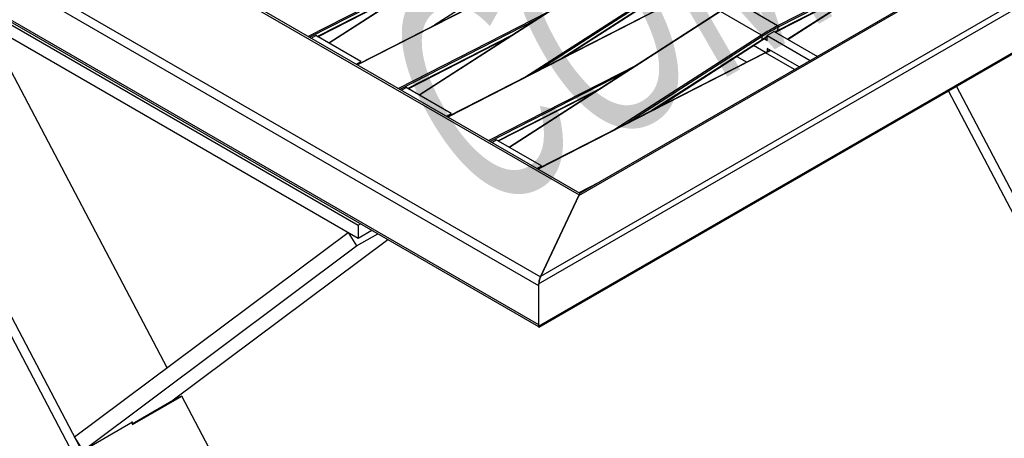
# Model space of a CAD drawing. Header units: millimetres. Extents: x 15 to 4185, y 60 to 2955.
# Tile 3 of 7: x 756 to 1744, y 694 to 1114. Entities that reach past the tile are written whole.
import ezdxf

# ---------------------------------------------------------------- set-up
doc = ezdxf.new("R2010")
doc.units = ezdxf.units.MM
doc.header["$LTSCALE"] = 10
doc.layers.add('FORMAT', color=7, linetype='Continuous')
doc.styles.add('SLDTEXTSTYLE0', font='TXT', dxfattribs={"width": 0.605})

msp = doc.modelspace()

# ---------------------------------------------------------------- linework, layer by layer
at = {"color": 7, "linetype": 'Continuous', "lineweight": 25}
for p, q in [((495.23, 1412.63), (1317.5, 937.95)), ((1318.51, 939.39), (499.95, 1411.94)), ((346.34, 1384.29), (1276.89, 847.09)), ((353, 1390.24), (1278.71, 855.84)), ((1276.89, 848.72), (2196.13, 1379.39)), ((1279.01, 856.48), (2188.35, 1381.43)), ((1317.19, 937.3), (2048.34, 1359.39)), ((2042.84, 1357.57), (1318.69, 939.52)), ((346.34, 1345.09), (1276.89, 807.9)), ((348.29, 1341.94), (1276.91, 805.86)), ((1276.89, 806.26), (2196.13, 1336.93)), ((1277.51, 805.27), (2193.85, 1334.26)), ((527.36, 1235.69), (1095.87, 907.5)), ((1749.54, 1236.83), (1526.8, 1093.88)), ((1750.02, 1236.77), (1527.1, 1093.71)), ((1277.7, 1226.18), (1066.51, 1090.18)), ((1278.21, 1226.13), (1066.82, 1090.01)), ((527.36, 1222.63), (1095.87, 894.43)), ((1031.98, 276.02), (537.3, 1216.89)), ((1023.46, 272.36), (528.77, 1213.23)), ((1319.22, 1202.46), (1172.42, 1107.93)), ((1672.12, 1187.15), (1516.52, 1107.35)), ((1322.98, 1184.8), (1095.03, 1068.4)), ((1323.47, 1184.75), (1095.31, 1068.24)), ((1659.81, 1179.25), (1517.15, 1106.09)), ((1195.57, 1173.29), (1045.81, 1096.82)), ((1183.68, 1165.63), (1047.27, 1095.98)), ((1368.21, 1173.93), (1157.02, 1037.93)), ((1368.72, 1173.88), (1157.33, 1037.76)), ((1516.55, 1102.17), (1631.76, 1161.25)), ((1634.49, 1163), (1516.83, 1102.66)), ((1159.18, 1149.85), (1055.16, 1096.74)), ((1055.48, 1096.55), (1156.54, 1148.15)), ((1409.73, 1150.21), (1262.93, 1055.68)), ((1410.44, 1148.98), (1275.53, 1062.11)), ((1410.44, 1145.72), (1300.03, 1074.62)), ((1302.47, 1075.86), (1410.24, 1145.26)), ((1413.48, 1132.55), (1185.54, 1016.15)), ((1413.98, 1132.5), (1185.82, 1015.99)), ((1516.52, 1107.35), (1475.51, 1131.03)), ((1286.08, 1121.04), (1136.32, 1044.57)), ((1458.72, 1121.68), (1247.53, 985.68)), ((1459.23, 1121.63), (1247.84, 985.51)), ((1500.24, 1097.96), (1459.23, 1121.63)), ((904.22, 764.45), (722.58, 1109.93)), ((1274.19, 1113.38), (1137.78, 1043.73)), ((1516.83, 1102.66), (1517.15, 1106.09)), ((1048.84, 1095.07), (1053.44, 1097.73)), ((1098.7, 1071.6), (1053.44, 1097.73)), ((1249.69, 1097.6), (1145.67, 1044.49)), ((1500.24, 1097.96), (1353.44, 1003.43)), ((1500.95, 1096.73), (1366.04, 1009.86)), ((1500.76, 1093.02), (1505.99, 1096.24)), ((1500.95, 1093.47), (1500.95, 1096.73)), ((1513.06, 1101.81), (1505.99, 1097.73)), ((1505.99, 1092.83), (1505.99, 1097.73)), ((1505.99, 1097.73), (1549.37, 1072.69)), ((1513.06, 1101.81), (1556.44, 1076.77)), ((1514.45, 1101.01), (1516.55, 1102.16)), ((1516.54, 1102.16), (1516.55, 1102.17)), ((1145.99, 1044.3), (1247.05, 1095.9)), ((1500.95, 1093.47), (1390.54, 1022.37)), ((1392.98, 1023.61), (1500.75, 1093.01)), ((1504.54, 1080.6), (1492.38, 1087.62)), ((1503.13, 1094.48), (1505.99, 1092.83)), ((1503.99, 1080.3), (1276.05, 963.9)), ((1504.49, 1080.25), (1276.33, 963.74)), ((1475.57, 1076.8), (1485.69, 1070.95)), ((1508.91, 1082.98), (1504, 1080.3)), ((1533.47, 1063.51), (1504.49, 1080.25)), ((1538.05, 1066.16), (1505.99, 1084.66)), ((1505.99, 1084.66), (1505.99, 1081.39)), ((1094.09, 1068.94), (1098.7, 1071.6)), ((1098.7, 1070.28), (1098.7, 1071.6)), ((1376.59, 1068.79), (1226.83, 992.32)), ((1364.7, 1061.13), (1228.29, 991.48)), ((1852.23, 749.54), (1695.93, 1046.82)), ((1139.35, 1042.82), (1143.95, 1045.48)), ((1189.21, 1019.35), (1143.95, 1045.48)), ((1340.2, 1045.35), (1236.18, 992.24)), ((1236.5, 992.05), (1337.55, 1043.65)), ((1843.7, 745.88), (1687.91, 1042.19)), ((1184.6, 1016.69), (1189.21, 1019.35)), ((1189.21, 1018.03), (1189.21, 1019.35)), ((1229.86, 990.57), (1234.46, 993.23)), ((1279.72, 967.1), (1234.46, 993.23)), ((1275.11, 964.44), (1279.72, 967.1)), ((1279.72, 965.78), (1279.72, 967.1)), ((1337.23, 950.22), (1317.34, 940.07)), ((1278.71, 855.84), (1317.5, 937.95)), ((1317.19, 937.3), (1279.01, 856.48)), ((1095.87, 907.5), (1098.36, 908.93)), ((811.58, 695.21), (1085.87, 900.21)), ((1085.87, 900.21), (1094.39, 886.7)), ((1094.39, 886.7), (1115.63, 898.96)), ((1095.87, 907.5), (1095.87, 894.43)), ((1095.87, 894.43), (1109.67, 902.4)), ((910.27, 732.25), (1125.62, 893.2)), ((820.11, 681.71), (1094.39, 886.7)), ((1276.89, 848.72), (1276.89, 806.26)), ((1276.89, 847.09), (1276.89, 807.9)), ((869.12, 708.5), (910.6, 732.44)), ((869.63, 707.53), (919.13, 736.1)), ((919.13, 736.1), (910.6, 732.44)), ((1130.98, 333.17), (919.13, 736.1)), ((820.11, 681.71), (869.61, 710.28)), ((868.51, 709.65), (869.63, 707.53)), ((869.61, 710.28), (868.58, 709.52)), ((820.11, 681.71), (811.58, 695.21))]:
    msp.add_line(p, q, dxfattribs=at)
at = {"color": 7, "linetype": 'Continuous', "lineweight": 25, "flags": 128}
msp.add_lwpolyline([(1516.83, 1102.66), (1514.84, 1101.62), (1514.08, 1101.22)], dxfattribs=at)
at = {"color": 7, "linetype": 'Continuous', "lineweight": 25}
for centre, radius, start, end in [((1603.92, 937.18), 191.31, 117.18638, 122.81716), ((1604.2, 936.7), 190.45, 117.20112, 122.83032), ((1515.74, 1106.18), 1.4, 356.15818, 56.55157), ((1499.42, 1096.66), 1.54, 2.60548, 57.39452), ((1608.09, 927.32), 197.7, 121.09348, 122.81555), ((1516.24, 1102.66), 0.587, 302.33808, 359.61203), ((1500.45, 1093.42), 0.507, 307.05167, 5.5014), ((1504.19, 1079.83), 0.507, 54.51011, 112.85496), ((1425.14, 1235.87), 174.69, 297.01363, 298.78644)]:
    msp.add_arc(centre, radius, start, end, dxfattribs=at)
for centre, major_axis, ratio, start_param, end_param in [((1317.19, 934.04), (1.79, 5.54), 0.204295, 0.222666, 1.007982), ((1317.5, 933.05), (1.18, 6.22), 0.221899, 0.292526, 0.708019), ((1279.01, 853.21), (1.79, 5.54), 0.204295, 1.007982, 2.578779), ((1278.71, 850.94), (1.18, 6.22), 0.221899, 0.708019, 2.278815), ((1278.71, 811.75), (1.18, 6.22), 0.221899, 2.278815, 3.064294), ((1279.01, 810.75), (1.79, 5.54), 0.204295, 2.578779, 3.364258)]:
    msp.add_ellipse(centre, major_axis=major_axis, ratio=ratio, start_param=start_param, end_param=end_param, dxfattribs=at)

# ---------------------------------------------------------------- texts
at = {"layer": 'FORMAT', "insert": (1104.18, 1107.12), "char_height": 224.896, "attachment_point": 1, "rotation": 30, "style": 'SLDTEXTSTYLE0'}
msp.add_mtext('COMMERCIAL', dxfattribs=at)

doc.saveas('drawing.dxf')
